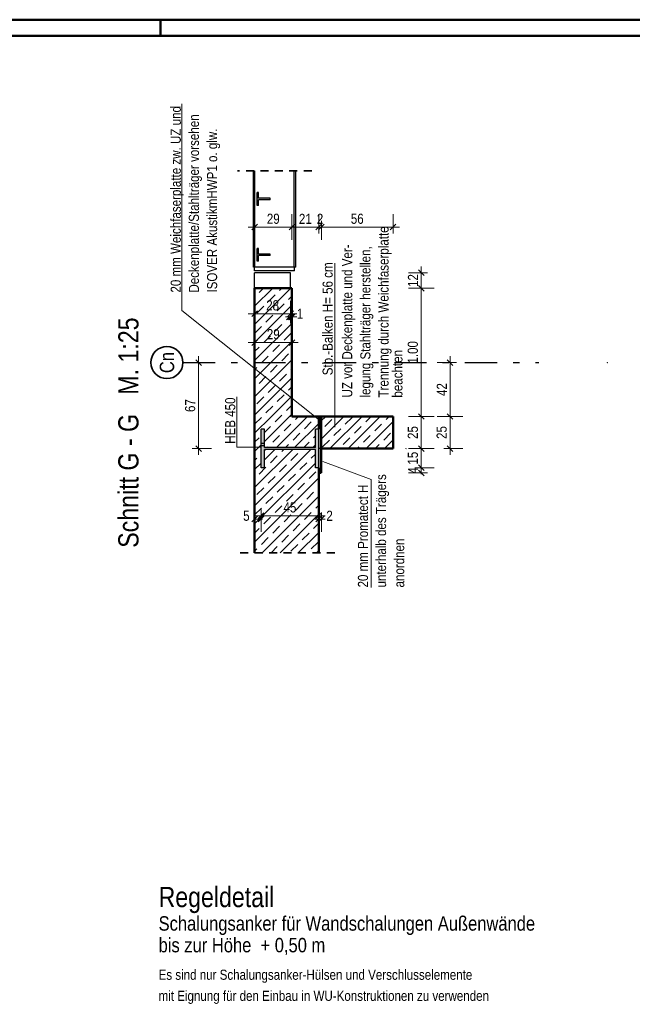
# Model space of a CAD drawing. Header units: millimetres. Extents: x 0 to 102, y -15 to 47.
# Tile 102 of 103: x 66 to 76, y 27 to 42. Entities that reach past the tile are written whole.
import ezdxf
from ezdxf.enums import TextEntityAlignment as Align

# ---------------------------------------------------------------- set-up
doc = ezdxf.new("R2010")
doc.units = ezdxf.units.MM
doc.linetypes.add('DASHDOTX2', pattern=[2, 1, -0.5, 0, -0.5])
doc.linetypes.add('HIDDEN', pattern=[0.375, 0.25, -0.125])
doc.layers.add('Achsen', color=7, linetype='Continuous', lineweight=20)
doc.layers.add('Schraffuren', color=7, linetype='Continuous', lineweight=20)
doc.styles.add('Arial Narrow', font='ARIALN.TTF')
doc.dimstyles.new('Arch_Strakon_dimstyle', dxfattribs={"dimtxt": 15.75, "dimasz": 1, "dimexe": 1.25, "dimexo": 0.0625, "dimgap": 1, "dimtad": 0, "dimzin": 12, "dimdsep": 46, "dimtxsty": 'Arial Narrow', "dimblk": 'Arrowhead_Tick', "dimsah": 1, "dimcen": 0, "dimse1": 1, "dimse2": 1, "dimclrd": 6, "dimclrt": 2, "dimazin": 0, "dimtfac": 1, "dimtdec": 4, "dimtmove": 0, "dimatfit": 3, "dimldrblk": 'NONE', "dimfxl": 1, "dimtvp": 1, "dimtolj": 1, "dimtzin": 0, "dimlwd": 13, "dimarcsym": 2})
pattern_1 = [(45, (0, 0), (-0.14142136, 0.14142136), [0.15, -0.1]), (45, (-0.07071, 0.07071), (-0.14142136, 0.14142136), [])]

# ---------------------------------------------------------------- blocks, each defined once
blk = doc.blocks.new('Arrowhead_Tick')
at = {"color": 0, "linetype": 'Continuous', "lineweight": -2}
for p, q in [((0, 20), (0, -10)), ((-1, 0), (0, 0)), ((10, 0), (0, 0))]:
    blk.add_line(p, q, dxfattribs=at)
at = {"color": 2, "linetype": 'Continuous', "lineweight": 35}
blk.add_line((4.4, 4.4), (-4.4, -4.4), dxfattribs=at)
blk = doc.blocks.new('*D806')
at = {"color": 6, "linetype": 'Continuous', "lineweight": 13}
blk.add_line((72.568, 35.374), (72.568, 35.854), dxfattribs=at)
at = {"layer": 'Defpoints', "color": 0}
for p in [(70.529, 35.864), (72.568, 35.864), (72.329, 35.364)]:
    blk.add_point(p, dxfattribs=at)
at = {"color": 6, "lineweight": 13, "xscale": 0.01, "yscale": 0.01, "zscale": 0.01}
for p, rotation in [((72.568, 35.864), 90), ((72.568, 35.364), 270)]:
    blk.add_blockref('Arrowhead_Tick', p, dxfattribs=dict(at, rotation=rotation))
at = {"color": 2, "lineweight": 0, "insert": (72.437, 35.614), "char_height": 0.1575, "attachment_point": 5, "rotation": 90, "style": 'Arial Narrow'}
blk.add_mtext('\\A1;25', dxfattribs=at)
blk = doc.blocks.new('_None')
blk = doc.blocks.new('*D807')
at = {"color": 6, "linetype": 'Continuous', "lineweight": 13}
blk.add_line((72.568, 35.874), (72.568, 37.854), dxfattribs=at)
at = {"layer": 'Defpoints', "color": 0}
for p in [(70.529, 37.864), (72.568, 37.864), (70.529, 35.864)]:
    blk.add_point(p, dxfattribs=at)
at = {"color": 6, "lineweight": 13, "xscale": 0.01, "yscale": 0.01, "zscale": 0.01}
for p, rotation in [((72.568, 37.864), 90), ((72.568, 35.864), 270)]:
    blk.add_blockref('Arrowhead_Tick', p, dxfattribs=dict(at, rotation=rotation))
at = {"color": 2, "lineweight": 0, "insert": (72.437, 36.864), "char_height": 0.1575, "attachment_point": 5, "rotation": 90, "style": 'Arial Narrow'}
blk.add_mtext('\\A1;1.00', dxfattribs=at)
blk = doc.blocks.new('*D808')
at = {"color": 6, "linetype": 'Continuous', "lineweight": 13}
for p, q in [((69.959, 34.266), (69.949, 34.266)), ((69.969, 34.266), (70.069, 34.266)), ((70.079, 34.266), (70.089, 34.266))]:
    blk.add_line(p, q, dxfattribs=at)
at = {"layer": 'Defpoints', "color": 0}
for p in [(70.069, 35.064), (70.069, 34.266), (69.969, 33.739)]:
    blk.add_point(p, dxfattribs=at)
at = {"color": 6, "lineweight": 13, "xscale": 0.01, "yscale": 0.01, "zscale": 0.01}
blk.add_blockref('Arrowhead_Tick', (69.969, 34.266), dxfattribs=at)
at = {"color": 6, "lineweight": 13, "xscale": 0.01, "yscale": 0.01, "zscale": 0.01, "rotation": 180}
blk.add_blockref('Arrowhead_Tick', (70.069, 34.266), dxfattribs=at)
at = {"color": 2, "lineweight": 0, "insert": (69.84, 34.316), "char_height": 0.1575, "attachment_point": 5, "style": 'Arial Narrow'}
blk.add_mtext('\\A1;5', dxfattribs=at)
blk = doc.blocks.new('*D809')
at = {"color": 6, "linetype": 'Continuous', "lineweight": 13}
blk.add_line((70.079, 34.316), (70.959, 34.316), dxfattribs=at)
at = {"layer": 'Defpoints', "color": 0}
for p in [(70.069, 35.064), (70.969, 35.064), (70.969, 34.316)]:
    blk.add_point(p, dxfattribs=at)
at = {"color": 6, "lineweight": 13, "xscale": 0.01, "yscale": 0.01, "zscale": 0.01, "rotation": 180}
blk.add_blockref('Arrowhead_Tick', (70.069, 34.316), dxfattribs=at)
at = {"color": 6, "lineweight": 13, "xscale": 0.01, "yscale": 0.01, "zscale": 0.01}
blk.add_blockref('Arrowhead_Tick', (70.969, 34.316), dxfattribs=at)
at = {"color": 2, "lineweight": 0, "insert": (70.519, 34.446), "char_height": 0.1575, "attachment_point": 5, "style": 'Arial Narrow'}
blk.add_mtext('\\A1;45', dxfattribs=at)
blk = doc.blocks.new('*D810')
at = {"color": 6, "linetype": 'Continuous', "lineweight": 13}
for p, q in [((70.959, 34.266), (70.949, 34.266)), ((70.969, 34.266), (71.009, 34.266)), ((71.019, 34.266), (71.029, 34.266))]:
    blk.add_line(p, q, dxfattribs=at)
at = {"layer": 'Defpoints', "color": 0}
for p in [(70.969, 35.064), (71.009, 34.984), (71.009, 34.266)]:
    blk.add_point(p, dxfattribs=at)
at = {"color": 6, "lineweight": 13, "xscale": 0.01, "yscale": 0.01, "zscale": 0.01}
blk.add_blockref('Arrowhead_Tick', (70.969, 34.266), dxfattribs=at)
at = {"color": 6, "lineweight": 13, "xscale": 0.01, "yscale": 0.01, "zscale": 0.01, "rotation": 180}
blk.add_blockref('Arrowhead_Tick', (71.009, 34.266), dxfattribs=at)
at = {"color": 2, "lineweight": 0, "insert": (71.137, 34.316), "char_height": 0.1575, "attachment_point": 5, "style": 'Arial Narrow'}
blk.add_mtext('\\A1;2', dxfattribs=at)
blk = doc.blocks.new('*D811')
at = {"color": 6, "linetype": 'Continuous', "lineweight": 13}
blk.add_line((72.568, 37.874), (72.568, 38.094), dxfattribs=at)
at = {"layer": 'Defpoints', "color": 0}
for p in [(70.529, 38.104), (72.568, 38.104), (70.529, 37.864)]:
    blk.add_point(p, dxfattribs=at)
at = {"color": 6, "lineweight": 13, "xscale": 0.01, "yscale": 0.01, "zscale": 0.01}
for p, rotation in [((72.568, 38.104), 90), ((72.568, 37.864), 270)]:
    blk.add_blockref('Arrowhead_Tick', p, dxfattribs=dict(at, rotation=rotation))
at = {"color": 2, "lineweight": 0, "insert": (72.439, 37.984), "char_height": 0.1575, "attachment_point": 5, "rotation": 90, "style": 'Arial Narrow'}
blk.add_mtext('\\A1;12', dxfattribs=at)
blk = doc.blocks.new('*D812')
at = {"color": 6, "linetype": 'Continuous', "lineweight": 13}
for p, q in [((72.568, 35.074), (72.568, 35.084)), ((72.568, 34.984), (72.568, 35.064)), ((72.568, 34.974), (72.568, 34.964))]:
    blk.add_line(p, q, dxfattribs=at)
at = {"layer": 'Defpoints', "color": 0}
for p in [(70.969, 35.064), (72.568, 35.064), (71.009, 34.984)]:
    blk.add_point(p, dxfattribs=at)
at = {"color": 6, "lineweight": 13, "xscale": 0.01, "yscale": 0.01, "zscale": 0.01}
for p, rotation in [((72.568, 34.984), 90), ((72.568, 35.064), 270)]:
    blk.add_blockref('Arrowhead_Tick', p, dxfattribs=dict(at, rotation=rotation))
at = {"color": 2, "lineweight": 0, "insert": (72.439, 35.024), "char_height": 0.1575, "attachment_point": 5, "rotation": 90, "style": 'Arial Narrow'}
blk.add_mtext('\\A1;4', dxfattribs=at)
blk = doc.blocks.new('*D813')
at = {"color": 6, "linetype": 'Continuous', "lineweight": 13}
blk.add_line((72.568, 35.074), (72.568, 35.354), dxfattribs=at)
at = {"layer": 'Defpoints', "color": 0}
for p in [(72.329, 35.364), (72.568, 35.364), (70.969, 35.064)]:
    blk.add_point(p, dxfattribs=at)
at = {"color": 6, "lineweight": 13, "xscale": 0.01, "yscale": 0.01, "zscale": 0.01}
for p, rotation in [((72.568, 35.364), 90), ((72.568, 35.064), 270)]:
    blk.add_blockref('Arrowhead_Tick', p, dxfattribs=dict(at, rotation=rotation))
at = {"color": 2, "lineweight": 0, "insert": (72.437, 35.214), "char_height": 0.1575, "attachment_point": 5, "rotation": 90, "style": 'Arial Narrow'}
blk.add_mtext('\\A1;15', dxfattribs=at)
blk = doc.blocks.new('*D814')
at = {"color": 6, "linetype": 'Continuous', "lineweight": 13}
blk.add_line((73.018, 35.374), (73.018, 35.854), dxfattribs=at)
at = {"layer": 'Defpoints', "color": 0}
for p in [(71.009, 35.864), (73.018, 35.864), (70.069, 35.364)]:
    blk.add_point(p, dxfattribs=at)
at = {"color": 6, "lineweight": 13, "xscale": 0.01, "yscale": 0.01, "zscale": 0.01}
for p, rotation in [((73.018, 35.864), 90), ((73.018, 35.364), 270)]:
    blk.add_blockref('Arrowhead_Tick', p, dxfattribs=dict(at, rotation=rotation))
at = {"color": 2, "lineweight": 0, "insert": (72.887, 35.614), "char_height": 0.1575, "attachment_point": 5, "rotation": 90, "style": 'Arial Narrow'}
blk.add_mtext('\\A1;25', dxfattribs=at)
blk = doc.blocks.new('*D815')
at = {"color": 6, "linetype": 'Continuous', "lineweight": 13}
blk.add_line((73.018, 35.874), (73.018, 36.694), dxfattribs=at)
at = {"layer": 'Defpoints', "color": 0}
for p in [(73.018, 36.704), (75.47, 36.704), (71.009, 35.864)]:
    blk.add_point(p, dxfattribs=at)
at = {"color": 6, "lineweight": 13, "xscale": 0.01, "yscale": 0.01, "zscale": 0.01}
for p, rotation in [((73.018, 36.704), 90), ((73.018, 35.864), 270)]:
    blk.add_blockref('Arrowhead_Tick', p, dxfattribs=dict(at, rotation=rotation))
at = {"color": 2, "lineweight": 0, "insert": (72.889, 36.284), "char_height": 0.1575, "attachment_point": 5, "rotation": 90, "style": 'Arial Narrow'}
blk.add_mtext('\\A1;42', dxfattribs=at)
blk = doc.blocks.new('*D816')
at = {"color": 6, "linetype": 'Continuous', "lineweight": 13}
blk.add_line((69.094, 35.374), (69.094, 36.694), dxfattribs=at)
at = {"layer": 'Defpoints', "color": 0}
for p in [(68.85, 36.704), (69.094, 36.704), (70.069, 35.364)]:
    blk.add_point(p, dxfattribs=at)
at = {"color": 6, "lineweight": 13, "xscale": 0.01, "yscale": 0.01, "zscale": 0.01}
for p, rotation in [((69.094, 36.704), 90), ((69.094, 35.364), 270)]:
    blk.add_blockref('Arrowhead_Tick', p, dxfattribs=dict(at, rotation=rotation))
at = {"color": 2, "lineweight": 0, "insert": (68.963, 36.034), "char_height": 0.1575, "attachment_point": 5, "rotation": 90, "style": 'Arial Narrow'}
blk.add_mtext('\\A1;67', dxfattribs=at)
blk = doc.blocks.new('*D817')
at = {"layer": 'Achsen', "color": 6, "linetype": 'Continuous', "lineweight": 13}
blk.add_line((69.979, 38.816), (70.539, 38.816), dxfattribs=at)
at = {"layer": 'Defpoints', "color": 0}
for p in [(70.549, 38.816), (69.969, 37.864), (70.549, 37.864)]:
    blk.add_point(p, dxfattribs=at)
at = {"layer": 'Achsen', "color": 6, "lineweight": 13, "xscale": 0.01, "yscale": 0.01, "zscale": 0.01}
blk.add_blockref('Arrowhead_Tick', (70.549, 38.816), dxfattribs=at)
at = {"layer": 'Achsen', "color": 6, "lineweight": 13, "xscale": 0.01, "yscale": 0.01, "zscale": 0.01, "rotation": 180}
blk.add_blockref('Arrowhead_Tick', (69.969, 38.816), dxfattribs=at)
at = {"layer": 'Achsen', "color": 2, "lineweight": 0, "insert": (70.259, 38.946), "char_height": 0.1575, "attachment_point": 5, "style": 'Arial Narrow'}
blk.add_mtext('\\A1;29', dxfattribs=at)
blk = doc.blocks.new('*D818')
at = {"layer": 'Achsen', "color": 6, "linetype": 'Continuous', "lineweight": 13}
blk.add_line((70.559, 38.816), (70.959, 38.816), dxfattribs=at)
at = {"layer": 'Defpoints', "color": 0}
for p in [(70.969, 38.816), (70.549, 37.864), (70.969, 35.864)]:
    blk.add_point(p, dxfattribs=at)
at = {"layer": 'Achsen', "color": 6, "lineweight": 13, "xscale": 0.01, "yscale": 0.01, "zscale": 0.01}
blk.add_blockref('Arrowhead_Tick', (70.969, 38.816), dxfattribs=at)
at = {"layer": 'Achsen', "color": 6, "lineweight": 13, "xscale": 0.01, "yscale": 0.01, "zscale": 0.01, "rotation": 180}
blk.add_blockref('Arrowhead_Tick', (70.549, 38.816), dxfattribs=at)
at = {"layer": 'Achsen', "color": 2, "lineweight": 0, "insert": (70.759, 38.945), "char_height": 0.1575, "attachment_point": 5, "style": 'Arial Narrow'}
blk.add_mtext('\\A1;21', dxfattribs=at)
blk = doc.blocks.new('*D819')
at = {"layer": 'Achsen', "color": 6, "linetype": 'Continuous', "lineweight": 13}
for p, q in [((70.959, 38.816), (70.949, 38.816)), ((70.969, 38.816), (71.009, 38.816)), ((71.019, 38.816), (71.029, 38.816))]:
    blk.add_line(p, q, dxfattribs=at)
at = {"layer": 'Defpoints', "color": 0}
for p in [(71.009, 38.816), (70.969, 35.864), (71.009, 35.864)]:
    blk.add_point(p, dxfattribs=at)
at = {"layer": 'Achsen', "color": 6, "lineweight": 13, "xscale": 0.01, "yscale": 0.01, "zscale": 0.01}
blk.add_blockref('Arrowhead_Tick', (70.969, 38.816), dxfattribs=at)
at = {"layer": 'Achsen', "color": 6, "lineweight": 13, "xscale": 0.01, "yscale": 0.01, "zscale": 0.01, "rotation": 180}
blk.add_blockref('Arrowhead_Tick', (71.009, 38.816), dxfattribs=at)
at = {"layer": 'Achsen', "color": 2, "lineweight": 0, "insert": (70.989, 38.945), "char_height": 0.1575, "attachment_point": 5, "style": 'Arial Narrow'}
blk.add_mtext('\\A1;2', dxfattribs=at)
blk = doc.blocks.new('*D820')
at = {"layer": 'Achsen', "color": 6, "linetype": 'Continuous', "lineweight": 13}
blk.add_line((71.019, 38.816), (72.119, 38.816), dxfattribs=at)
at = {"layer": 'Defpoints', "color": 0}
for p in [(72.129, 38.816), (71.009, 35.864), (72.129, 35.864)]:
    blk.add_point(p, dxfattribs=at)
at = {"layer": 'Achsen', "color": 6, "lineweight": 13, "xscale": 0.01, "yscale": 0.01, "zscale": 0.01}
blk.add_blockref('Arrowhead_Tick', (72.129, 38.816), dxfattribs=at)
at = {"layer": 'Achsen', "color": 6, "lineweight": 13, "xscale": 0.01, "yscale": 0.01, "zscale": 0.01, "rotation": 180}
blk.add_blockref('Arrowhead_Tick', (71.009, 38.816), dxfattribs=at)
at = {"layer": 'Achsen', "color": 2, "lineweight": 0, "insert": (71.569, 38.946), "char_height": 0.1575, "attachment_point": 5, "style": 'Arial Narrow'}
blk.add_mtext('\\A1;56', dxfattribs=at)
blk = doc.blocks.new('*D821')
at = {"layer": 'Achsen', "color": 6, "linetype": 'Continuous', "lineweight": 13}
blk.add_line((69.979, 37.466), (70.519, 37.466), dxfattribs=at)
at = {"layer": 'Defpoints', "color": 0}
for p in [(69.969, 37.864), (70.529, 37.864), (70.529, 37.466)]:
    blk.add_point(p, dxfattribs=at)
at = {"layer": 'Achsen', "color": 6, "lineweight": 13, "xscale": 0.01, "yscale": 0.01, "zscale": 0.01}
blk.add_blockref('Arrowhead_Tick', (70.529, 37.466), dxfattribs=at)
at = {"layer": 'Achsen', "color": 6, "lineweight": 13, "xscale": 0.01, "yscale": 0.01, "zscale": 0.01, "rotation": 180}
blk.add_blockref('Arrowhead_Tick', (69.969, 37.466), dxfattribs=at)
at = {"layer": 'Achsen', "color": 2, "lineweight": 0, "insert": (70.249, 37.596), "char_height": 0.1575, "attachment_point": 5, "style": 'Arial Narrow'}
blk.add_mtext('\\A1;28', dxfattribs=at)
blk = doc.blocks.new('*D822')
at = {"layer": 'Achsen', "color": 6, "linetype": 'Continuous', "lineweight": 13}
for p, q in [((70.519, 37.416), (70.509, 37.416)), ((70.529, 37.416), (70.549, 37.416)), ((70.559, 37.416), (70.569, 37.416))]:
    blk.add_line(p, q, dxfattribs=at)
at = {"layer": 'Defpoints', "color": 0}
for p in [(70.529, 37.864), (70.549, 37.864), (70.549, 37.416)]:
    blk.add_point(p, dxfattribs=at)
at = {"layer": 'Achsen', "color": 6, "lineweight": 13, "xscale": 0.01, "yscale": 0.01, "zscale": 0.01}
blk.add_blockref('Arrowhead_Tick', (70.529, 37.416), dxfattribs=at)
at = {"layer": 'Achsen', "color": 6, "lineweight": 13, "xscale": 0.01, "yscale": 0.01, "zscale": 0.01, "rotation": 180}
blk.add_blockref('Arrowhead_Tick', (70.549, 37.416), dxfattribs=at)
at = {"layer": 'Achsen', "color": 2, "lineweight": 0, "insert": (70.677, 37.466), "char_height": 0.1575, "attachment_point": 5, "style": 'Arial Narrow'}
blk.add_mtext('\\A1;1', dxfattribs=at)
blk = doc.blocks.new('*D823')
at = {"layer": 'Achsen', "color": 6, "linetype": 'Continuous', "lineweight": 13}
blk.add_line((69.979, 37.016), (70.539, 37.016), dxfattribs=at)
at = {"layer": 'Defpoints', "color": 0}
for p in [(69.969, 37.864), (70.549, 37.864), (70.549, 37.016)]:
    blk.add_point(p, dxfattribs=at)
at = {"layer": 'Achsen', "color": 6, "lineweight": 13, "xscale": 0.01, "yscale": 0.01, "zscale": 0.01}
blk.add_blockref('Arrowhead_Tick', (70.549, 37.016), dxfattribs=at)
at = {"layer": 'Achsen', "color": 6, "lineweight": 13, "xscale": 0.01, "yscale": 0.01, "zscale": 0.01, "rotation": 180}
blk.add_blockref('Arrowhead_Tick', (69.969, 37.016), dxfattribs=at)
at = {"layer": 'Achsen', "color": 2, "lineweight": 0, "insert": (70.259, 37.146), "char_height": 0.1575, "attachment_point": 5, "style": 'Arial Narrow'}
blk.add_mtext('\\A1;29', dxfattribs=at)

msp = doc.modelspace()

# ---------------------------------------------------------------- hatches: boundary and pattern name
at = {"layer": 'Schraffuren', "lineweight": 13, "true_color": 0x4682b4}
for points in [[(70.0308024, 39.2434863), (70.2088024, 39.2434863), (70.2088024, 39.2654863), (70.0308024, 39.2654863), (70.0308024, 39.3544863), (70.0088024, 39.3544863), (70.0088024, 39.1544863), (70.0308024, 39.1544863)], [(70.0308024, 38.3734863), (70.2088024, 38.3734863), (70.2088024, 38.3954863), (70.0308024, 38.3954863), (70.0308024, 38.4844863), (70.0088024, 38.4844863), (70.0088024, 38.2844863), (70.0308024, 38.2844863)], [(70.916788, 35.0644792), (70.968788, 35.0644792), (70.968788, 35.6644792), (70.916788, 35.6644792), (70.916788, 35.3784792), (70.120788, 35.3784792), (70.120788, 35.6644792), (70.068788, 35.6644792), (70.068788, 35.0644792), (70.120788, 35.0644792), (70.120788, 35.3504792), (70.916788, 35.3504792)]]:
    msp.add_hatch(color=145, dxfattribs=at).paths.add_polyline_path(points)
at = {"layer": 'Schraffuren', "lineweight": 13}
h = msp.add_hatch(dxfattribs=at)
h.set_pattern_fill('bB', color=6, scale=0.01, angle=45, style=0, pattern_type=2)
h.set_pattern_definition(pattern_1)
h.paths.add_polyline_path([(69.968788, 35.8644792), (70.548788, 35.8644846), (70.548788, 37.8644863), (69.968788, 37.8644863)])
h = msp.add_hatch(dxfattribs=at)
h.set_pattern_fill('bB', color=6, scale=0.01, angle=45, style=0, pattern_type=2)
h.set_pattern_definition(pattern_1)
h.paths.add_polyline_path([(69.968788, 33.7387008), (70.968788, 33.7387008), (70.968788, 35.0644792), (70.916788, 35.0644792), (70.916788, 35.3504792), (70.120788, 35.3504792), (70.120788, 35.0644792), (70.068788, 35.0644792), (70.068788, 35.6644792), (70.120788, 35.6644792), (70.120788, 35.3784792), (70.916788, 35.3784792), (70.916788, 35.6644792), (70.968788, 35.6644792), (70.968788, 35.8644792), (69.968788, 35.8644792)])
at = {"layer": 'Schraffuren', "lineweight": 13, "true_color": 0xe0ddbe}
msp.add_hatch(color=254, dxfattribs=at).paths.add_polyline_path([(71.008788, 34.9844792), (71.008788, 35.8644792), (70.968788, 35.8644792), (70.968788, 34.9844792)])
at = {"layer": 'Schraffuren', "lineweight": 13}
h = msp.add_hatch(dxfattribs=at)
h.set_pattern_fill('bB', color=6, scale=0.01, angle=45, style=0, pattern_type=2)
h.set_pattern_definition(pattern_1)
h.paths.add_polyline_path([(72.128788, 35.3644792), (72.128788, 35.8644792), (71.008788, 35.8644792), (71.008788, 35.3644792)])

# ---------------------------------------------------------------- linework, layer by layer
at = {"color": 4, "linetype": 'Continuous', "lineweight": 50}
for p, q in [((87.5, 42.05), (0, 42.05)), ((87.25, 41.8), (1, 41.8)), ((69.968788, 35.8644792), (69.968788, 37.8644863)), ((70.548788, 37.8644863), (69.968788, 37.8644863)), ((70.548788, 35.8644846), (70.548788, 37.8644863)), ((69.968788, 33.7387008), (69.968788, 35.8644792)), ((70.968788, 35.8644792), (70.548788, 35.8644792)), ((70.968788, 35.6644792), (70.968788, 35.8644792)), ((71.008788, 35.8644792), (70.968788, 35.8644792)), ((71.008788, 35.3644792), (71.008788, 35.8644792)), ((72.128788, 35.8644792), (71.008788, 35.8644792)), ((72.128788, 35.3644792), (72.128788, 35.8644792)), ((71.008788, 34.9844792), (71.008788, 35.3644792)), ((72.128788, 35.3644792), (71.008788, 35.3644792)), ((70.968788, 33.7387008), (70.968788, 35.0644792)), ((71.008788, 34.9844792), (70.968788, 34.9844792))]:
    msp.add_line(p, q, dxfattribs=at)
at = {"color": 4, "linetype": 'Continuous', "lineweight": 50, "ltscale": 0.2}
msp.add_line((68.5, 42.05), (68.5, 41.8), dxfattribs=at)
at = {"color": 5, "linetype": 'Continuous', "lineweight": 18}
for p, q in [((68.8325384, 40.7396339), (68.8325384, 37.5167167)), ((71.2216139, 38.2559242), (71.2216139, 35.6975303)), ((68.8325384, 37.5167167), (70.9809906, 35.8043477)), ((69.6931783, 36.16982), (69.6931783, 35.3884635)), ((69.6931783, 35.3884635), (70.0656855, 35.3884635)), ((71.7873954, 34.8796733), (71.0332955, 35.161325)), ((71.7873954, 33.1988483), (71.7873954, 34.8796733))]:
    msp.add_line(p, q, dxfattribs=at)
at = {"color": 2, "linetype": 'HIDDEN', "lineweight": 35, "ltscale": 0.5}
for p, q in [((70.8588, 39.6961969), (69.6988, 39.6961969)), ((71.218788, 33.7387008), (69.718788, 33.7387008))]:
    msp.add_line(p, q, dxfattribs=at)
at = {"color": 3, "linetype": 'Continuous', "lineweight": 25}
for p, q in [((70.0088024, 39.1544863), (70.0088024, 39.3544863)), ((70.0308024, 39.3544863), (70.0088024, 39.3544863)), ((70.0308024, 39.2654863), (70.0308024, 39.3544863)), ((70.0308024, 39.1544863), (70.0088024, 39.1544863)), ((70.2088024, 39.2654863), (70.0308024, 39.2654863)), ((70.0308024, 39.1544863), (70.0308024, 39.2434863)), ((70.2088024, 39.2434863), (70.0308024, 39.2434863)), ((70.2088024, 39.2434863), (70.2088024, 39.2654863)), ((70.0088024, 38.2844863), (70.0088024, 38.4844863)), ((70.0308024, 38.4844863), (70.0088024, 38.4844863)), ((70.0308024, 38.3954863), (70.0308024, 38.4844863)), ((70.2088024, 38.3954863), (70.0308024, 38.3954863)), ((70.2088024, 38.3734863), (70.2088024, 38.3954863)), ((70.0308024, 38.2844863), (70.0088024, 38.2844863)), ((70.0308024, 38.2844863), (70.0308024, 38.3734863)), ((70.2088024, 38.3734863), (70.0308024, 38.3734863)), ((70.068788, 35.0644792), (70.068788, 35.6644792)), ((70.120788, 35.6644792), (70.068788, 35.6644792)), ((70.120788, 35.3784792), (70.120788, 35.6644792)), ((70.916788, 35.3784792), (70.916788, 35.6644792)), ((70.968788, 35.6644792), (70.916788, 35.6644792)), ((70.968788, 35.0644792), (70.968788, 35.6644792)), ((70.916788, 35.3784792), (70.120788, 35.3784792)), ((70.120788, 35.0644792), (70.120788, 35.3504792)), ((70.916788, 35.3504792), (70.120788, 35.3504792)), ((70.916788, 35.0644792), (70.916788, 35.3504792)), ((71.008788, 35.3644792), (70.968788, 35.3644792)), ((70.120788, 35.0644792), (70.068788, 35.0644792)), ((70.968788, 35.0644792), (70.916788, 35.0644792))]:
    msp.add_line(p, q, dxfattribs=at)
at = {"color": 3, "linetype": 'HIDDEN', "lineweight": 25, "ltscale": 0.5}
for p, q in [((70.120788, 35.4443081), (70.068788, 35.4443081)), ((70.120788, 35.4046503), (70.068788, 35.4046503))]:
    msp.add_line(p, q, dxfattribs=at)
at = {"color": 9, "linetype": 'Continuous', "lineweight": 0}
for centre in [(70.068788, 35.3644792), (72.328788, 35.3644792)]:
    msp.add_circle(centre, 0.00222, dxfattribs=at)
at = {"layer": 'Achsen', "color": 3, "linetype": 'Continuous', "lineweight": 25}
for p, q in [((69.9488, 38.1944863), (69.9488, 39.6961969)), ((69.9718, 38.1944863), (69.9718, 39.6961969)), ((70.5858, 38.1944863), (70.5858, 39.6961969)), ((70.6088, 38.1944863), (70.6088, 39.6961969)), ((69.9688024, 38.1944863), (69.9488, 38.1944863)), ((69.968788, 38.1344863), (69.968788, 38.1944863)), ((69.968788, 37.8644863), (69.968788, 38.1044863)), ((70.5888024, 38.1944863), (69.9688024, 38.1944863)), ((70.5888024, 38.1344863), (69.9688024, 38.1344863)), ((70.5288024, 38.1044863), (69.9688024, 38.1044863)), ((70.5288024, 37.8644863), (70.5288024, 38.1044863)), ((70.5888024, 38.1344863), (70.5888024, 38.1944863)), ((70.6088, 38.1944863), (70.5888024, 38.1944863))]:
    msp.add_line(p, q, dxfattribs=at)
at = {"layer": 'Achsen', "color": 3, "linetype": 'DASHDOTX2', "lineweight": 25, "ltscale": 0.5}
msp.add_line((68.8499469, 36.7044796), (74.4046282, 36.7044796), dxfattribs=at)
at = {"layer": 'Achsen', "color": 2, "linetype": 'Continuous', "lineweight": 35}
msp.add_circle((68.5999469, 36.7044796), 0.25, dxfattribs=at)
at = {"layer": 'Achsen', "color": 9, "linetype": 'Continuous', "lineweight": 0}
msp.add_circle((70.528788, 35.8644846), 0.00222, dxfattribs=at)
at = {"layer": 'Schraffuren', "color": 9, "linetype": 'Continuous', "lineweight": 0}
msp.add_circle((75.4702906, 36.7044796), 0.00222, dxfattribs=at)

# ---------------------------------------------------------------- texts
at = {"color": 2, "lineweight": 35, "style": 'Arial Narrow'}
for s, p in [('20 mm Weichfaserplatte zw. UZ und', (68.816095, 37.7962555)), ('Deckenplatte/Stahlträger vorsehen', (69.099595, 37.7962555)), ('ISOVER AkustikmHWP1 o. glw.', (69.383095, 37.7962555)), ('Trennung durch Weichfaserplatte', (72.058133, 36.1603766)), ('UZ vor Deckenplatte und Ver-', (71.491133, 36.1603766)), ('legung Stahlträger herstellen,', (71.774633, 36.1603766)), ('Stb.-Balken H= 56 cm', (71.1862036, 36.506646)), ('beachten', (72.2744311, 36.1584477)), ('HEB 450', (69.6659217, 35.438434)), ('unterhalb des Trägers', (72.0188088, 33.1988483)), ('20 mm Promatect H', (71.7374249, 33.1988483)), ('anordnen', (72.3023088, 33.1988483))]:
    msp.add_text(s, height=0.1575, rotation=90, dxfattribs=at).set_placement(p)
at = {"color": 1, "lineweight": 70, "style": 'Arial Narrow'}
msp.add_text('Schnitt G - G   M. 1:25', height=0.315, rotation=90, dxfattribs=at).set_placement((68.1562846, 33.8176604))
msp.add_text('Regeldetail', height=0.315, dxfattribs=at).set_placement((68.470065, 28.2156184))
at = {"color": 2, "lineweight": 35, "style": 'Arial Narrow'}
for s, p in [('Es sind nur Schalungsanker-Hülsen und Verschlusselemente', (68.470065, 27.0827852)), ('mit Eignung für den Einbau in WU-Konstruktionen zu verwenden', (68.470065, 26.7541278))]:
    msp.add_text(s, height=0.1575, dxfattribs=at).set_placement(p)
at = {"color": 4, "lineweight": 50, "insert": (68.470065, 27.469124), "char_height": 0.225, "attachment_point": 7, "line_spacing_factor": 0.9, "style": 'Arial Narrow'}
msp.add_mtext('Schalungsanker für Wandschalungen Außenwände{\\P}bis zur Höhe  + 0,50 m', dxfattribs=at)
at = {"layer": 'Achsen', "color": 4, "lineweight": 50, "style": 'Arial Narrow'}
msp.add_text('Cn', height=0.225, rotation=90, dxfattribs=at).set_placement((68.5999469, 36.7044796), align=Align.MIDDLE_CENTER)

# ---------------------------------------------------------------- dimensions: what is measured, and where the dimension line sits
at = {"lineweight": 0}
for base, p1, p2, text, picture, middle in [((72.5677929, 38.1044863), (70.5288024, 37.8644863), (70.5288024, 38.1044863), '12', '*D811', (72.5677929, 37.9844863)), ((72.5677929, 37.8644863), (70.528788, 35.8644846), (70.5288024, 37.8644863), '1.00', '*D807', (72.5677929, 36.8644854)), ((69.0938822, 36.7044796), (70.068788, 35.3644792), (68.8499469, 36.7044796), '67', '*D816', (69.0938822, 36.0344794)), ((73.0177929, 36.7044796), (71.008788, 35.8644792), (75.4702906, 36.7044796), '42', '*D815', (73.0177929, 36.2844794)), ((73.0177929, 35.8644792), (70.068788, 35.3644792), (71.008788, 35.8644792), '25', '*D814', (73.0177929, 35.6144792)), ((72.5677929, 35.8644846), (72.328788, 35.3644792), (70.528788, 35.8644846), '25', '*D806', (72.5677929, 35.6144819)), ((72.5677929, 35.3644792), (70.968788, 35.0644792), (72.328788, 35.3644792), '15', '*D813', (72.5677929, 35.2144792)), ((72.5677929, 35.0644792), (71.008788, 34.9844792), (70.968788, 35.0644792), '4', '*D812', (72.5677929, 35.0244792))]:
    dim = msp.add_linear_dim(base=base, p1=p1, p2=p2, angle=90, text=text, dimstyle='Arch_Strakon_dimstyle', override={"dimscale": 0.01, "dimtxt": 15.75, "dimasz": 1, "dimgap": 5, "dimtad": 1, "dimjust": 0, "dimtih": 0, "dimtoh": 0, "dimdec": 5, "dimdsep": 46, "dimtxsty": 'Arial Narrow', "dimclrd": 6, "dimclrt": 2, "dimtix": 1, "dimtofl": 255, "dimtmove": 0, "dimatfit": 2, "dimfxl": 0, "dimfxlon": 0, "dimtvp": 31.746032, "dimlwd": 13}, dxfattribs=at)
    dim.commit()
    dim.dimension.update_dxf_attribs({"geometry": picture, "text_midpoint": middle, "dimtype": 160})
for base, p1, p2, text, override, picture, middle in [((70.068788, 34.2660735), (69.968788, 33.7387008), (70.068788, 35.0644792), '5', {"dimscale": 0.01, "dimtxt": 15.75, "dimasz": 1, "dimgap": 5, "dimtad": 1, "dimjust": 0, "dimtih": 0, "dimtoh": 0, "dimdec": 5, "dimdsep": 46, "dimtxsty": 'Arial Narrow', "dimclrd": 6, "dimclrt": 2, "dimtix": 0, "dimtofl": 255, "dimtmove": 2, "dimatfit": 2, "dimfxl": 0, "dimfxlon": 0, "dimtvp": 31.746032, "dimlwd": 13}, '*D808', (69.8404255, 34.3160735)), ((70.968788, 34.3160735), (70.068788, 35.0644792), (70.968788, 35.0644792), '45', {"dimscale": 0.01, "dimtxt": 15.75, "dimasz": 1, "dimgap": 5, "dimtad": 1, "dimjust": 0, "dimtih": 0, "dimtoh": 0, "dimdec": 5, "dimdsep": 46, "dimtxsty": 'Arial Narrow', "dimclrd": 6, "dimclrt": 2, "dimtix": 1, "dimtofl": 255, "dimtmove": 0, "dimatfit": 2, "dimfxl": 0, "dimfxlon": 0, "dimtvp": 31.746032, "dimlwd": 13}, '*D809', (70.518788, 34.3160735)), ((71.008788, 34.2660735), (70.968788, 35.0644792), (71.008788, 34.9844792), '2', {"dimscale": 0.01, "dimtxt": 15.75, "dimasz": 1, "dimgap": 5, "dimtad": 1, "dimjust": 4, "dimtih": 0, "dimtoh": 0, "dimdec": 5, "dimdsep": 46, "dimtxsty": 'Arial Narrow', "dimclrd": 6, "dimclrt": 2, "dimtix": 0, "dimtofl": 255, "dimtmove": 2, "dimatfit": 2, "dimfxl": 0, "dimfxlon": 0, "dimtvp": 31.746032, "dimlwd": 13}, '*D810', (71.1371505, 34.3160735))]:
    dim = msp.add_linear_dim(base=base, p1=p1, p2=p2, text=text, dimstyle='Arch_Strakon_dimstyle', override=override, dxfattribs=at)
    dim.commit()
    dim.dimension.update_dxf_attribs({"geometry": picture, "text_midpoint": middle, "dimtype": 160})
at = {"layer": 'Achsen', "lineweight": 0}
for base, p1, p2, text, override, picture, middle in [((70.548788, 38.8160735), (69.968788, 37.8644863), (70.548788, 37.8644863), '29', {"dimscale": 0.01, "dimtxt": 15.75, "dimasz": 1, "dimgap": 5, "dimtad": 1, "dimjust": 0, "dimtih": 0, "dimtoh": 0, "dimdec": 5, "dimdsep": 46, "dimtxsty": 'Arial Narrow', "dimclrd": 6, "dimclrt": 2, "dimtix": 1, "dimtofl": 255, "dimtmove": 0, "dimatfit": 2, "dimfxl": 0, "dimfxlon": 0, "dimtvp": 31.746032, "dimlwd": 13}, '*D817', (70.258788, 38.8160735)), ((70.968788, 38.8160735), (70.548788, 37.8644863), (70.968788, 35.8644792), '21', {"dimscale": 0.01, "dimtxt": 15.75, "dimasz": 1, "dimgap": 5, "dimtad": 1, "dimjust": 0, "dimtih": 0, "dimtoh": 0, "dimdec": 5, "dimdsep": 46, "dimtxsty": 'Arial Narrow', "dimclrd": 6, "dimclrt": 2, "dimtix": 1, "dimtofl": 255, "dimtmove": 0, "dimatfit": 2, "dimfxl": 0, "dimfxlon": 0, "dimtvp": 31.746032, "dimlwd": 13}, '*D818', (70.758788, 38.8160735)), ((72.128788, 38.8160735), (71.008788, 35.8644792), (72.128788, 35.8644792), '56', {"dimscale": 0.01, "dimtxt": 15.75, "dimasz": 1, "dimgap": 5, "dimtad": 1, "dimjust": 0, "dimtih": 0, "dimtoh": 0, "dimdec": 5, "dimdsep": 46, "dimtxsty": 'Arial Narrow', "dimclrd": 6, "dimclrt": 2, "dimtix": 1, "dimtofl": 255, "dimtmove": 0, "dimatfit": 2, "dimfxl": 0, "dimfxlon": 0, "dimtvp": 31.746032, "dimlwd": 13}, '*D820', (71.568788, 38.8160735)), ((71.008788, 38.8160735), (70.968788, 35.8644792), (71.008788, 35.8644792), '2', {"dimscale": 0.01, "dimtxt": 15.75, "dimasz": 1, "dimgap": 5, "dimtad": 1, "dimjust": 0, "dimtih": 0, "dimtoh": 0, "dimdec": 5, "dimdsep": 46, "dimtxsty": 'Arial Narrow', "dimclrd": 6, "dimclrt": 2, "dimtix": 1, "dimtofl": 255, "dimtmove": 0, "dimatfit": 2, "dimfxl": 0, "dimfxlon": 0, "dimtvp": 31.746032, "dimlwd": 13}, '*D819', (70.988788, 38.8160735)), ((70.5288024, 37.4660735), (69.968788, 37.8644863), (70.5288024, 37.8644863), '28', {"dimscale": 0.01, "dimtxt": 15.75, "dimasz": 1, "dimgap": 5, "dimtad": 1, "dimjust": 0, "dimtih": 0, "dimtoh": 0, "dimdec": 5, "dimdsep": 46, "dimtxsty": 'Arial Narrow', "dimclrd": 6, "dimclrt": 2, "dimtix": 1, "dimtofl": 255, "dimtmove": 0, "dimatfit": 2, "dimfxl": 0, "dimfxlon": 0, "dimtvp": 31.746032, "dimlwd": 13}, '*D821', (70.2487952, 37.4660735)), ((70.548788, 37.0160735), (69.968788, 37.8644863), (70.548788, 37.8644863), '29', {"dimscale": 0.01, "dimtxt": 15.75, "dimasz": 1, "dimgap": 5, "dimtad": 1, "dimjust": 0, "dimtih": 0, "dimtoh": 0, "dimdec": 5, "dimdsep": 46, "dimtxsty": 'Arial Narrow', "dimclrd": 6, "dimclrt": 2, "dimtix": 1, "dimtofl": 255, "dimtmove": 0, "dimatfit": 2, "dimfxl": 0, "dimfxlon": 0, "dimtvp": 31.746032, "dimlwd": 13}, '*D823', (70.258788, 37.0160735)), ((70.548788, 37.4160735), (70.5288024, 37.8644863), (70.548788, 37.8644863), '1', {"dimscale": 0.01, "dimtxt": 15.75, "dimasz": 1, "dimgap": 5, "dimtad": 1, "dimjust": 4, "dimtih": 0, "dimtoh": 0, "dimdec": 5, "dimdsep": 46, "dimtxsty": 'Arial Narrow', "dimclrd": 6, "dimclrt": 2, "dimtix": 0, "dimtofl": 255, "dimtmove": 2, "dimatfit": 2, "dimfxl": 0, "dimfxlon": 0, "dimtvp": 31.746032, "dimlwd": 13}, '*D822', (70.6771505, 37.4660735))]:
    dim = msp.add_linear_dim(base=base, p1=p1, p2=p2, text=text, dimstyle='Arch_Strakon_dimstyle', override=override, dxfattribs=at)
    dim.commit()
    dim.dimension.update_dxf_attribs({"geometry": picture, "text_midpoint": middle, "dimtype": 160})

doc.saveas('drawing.dxf')
